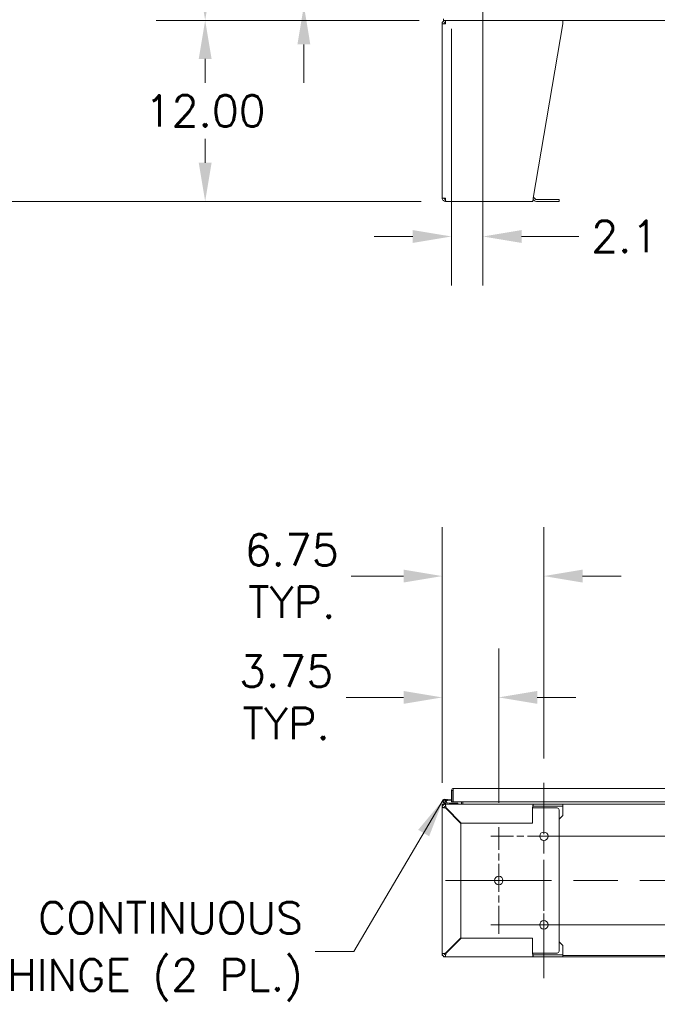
# Model space of a CAD drawing. Header units: inches. Extents: x 14 to 423, y 12 to 263.
# Tile 2 of 124: x 83 to 125, y 63 to 128. Entities that reach past the tile are written whole.
import ezdxf

# ---------------------------------------------------------------- set-up
doc = ezdxf.new("R2010")
doc.units = ezdxf.units.IN
doc.header["$LTSCALE"] = 26
doc.header["$MEASUREMENT"] = 0
doc.linetypes.add('CHAIN', pattern=[0.7087, 0.4724, -0.0591, 0.1181, -0.0591])
for name, color, linetype, lineweight in [('Center Mark (ANSI)', 7, 'Continuous', 5), ('Centerline (ANSI)', 7, 'Continuous', 5), ('Dimension (ANSI)', 7, 'Continuous', 5), ('Symbol (ANSI)', 7, 'Continuous', 5), ('Visible (ANSI)', 7, 'Continuous', 5)]:
    doc.layers.add(name, color=color, linetype=linetype, lineweight=lineweight)
doc.styles.add('ROMANS', font='romans.shx')
doc.dimstyles.new('Default (ANSI)', dxfattribs={"dimscale": 26, "dimtxt": 0.08, "dimasz": 0.098425, "dimexe": 0.125, "dimexo": 0.0625, "dimgap": 0.031496, "dimtad": 0, "dimtih": 1, "dimtoh": 1, "dimrnd": 1e-08, "dimzin": 0, "dimdsep": 46, "dimtxsty": 'ROMANS', "dimcen": 0.09, "dimdle": 0.393701, "dimclrd": 256, "dimclre": 256, "dimclrt": 256, "dimadec": 0, "dimazin": 0, "dimtfac": 1.25, "dimtofl": 0, "dimtmove": 0, "dimatfit": 3, "dimfxl": 1, "dimtolj": 1, "dimtzin": 0, "dimlwd": -1, "dimlwe": -1, "dimarcsym": 0})
doc.dimstyles.new('Default (ANSI)$7', dxfattribs={"dimscale": 26, "dimtxt": 0.08, "dimasz": 0.098425, "dimexe": 0.125, "dimexo": 0.0625, "dimgap": 0.031496, "dimtad": 0, "dimtih": 1, "dimtoh": 1, "dimrnd": 1e-08, "dimzin": 0, "dimdsep": 46, "dimtxsty": 'ROMANS', "dimcen": 0.09, "dimdle": 0.393701, "dimclrd": 256, "dimclre": 256, "dimclrt": 256, "dimadec": 0, "dimazin": 0, "dimtfac": 1.25, "dimtofl": 0, "dimtmove": 0, "dimatfit": 3, "dimfxl": 1, "dimtolj": 1, "dimtzin": 0, "dimlwd": -1, "dimlwe": -1, "dimarcsym": 0})

# ---------------------------------------------------------------- blocks, each defined once
blk = doc.blocks.new('*D6')
at = {"layer": 'Defpoints', "color": 0, "transparency": 16777216}
for p in [(94.992, 128.42), (110.802, 128.42), (110.949, 116.42)]:
    blk.add_point(p, dxfattribs=at)
at = {"layer": 'Dimension (ANSI)', "transparency": 16777216}
for p, q in [((109.177, 128.42), (91.742, 128.42)), ((94.992, 125.861), (94.992, 124.279)), ((94.992, 118.979), (94.992, 120.561)), ((109.324, 116.42), (91.742, 116.42))]:
    blk.add_line(p, q, dxfattribs=at)
for points in [[(94.566, 125.861), (95.419, 125.861), (94.992, 128.42)], [(94.566, 118.979), (95.419, 118.979), (94.992, 116.42)]]:
    blk.add_solid(points, dxfattribs=at)
at = {"layer": 'Dimension (ANSI)', "transparency": 16777216, "insert": (90.981, 123.46), "char_height": 2.08, "attachment_point": 1, "style": 'ROMANS'}
blk.add_mtext('\\A1;12.00', dxfattribs=at)
blk = doc.blocks.new('*D7')
at = {"layer": 'Defpoints', "color": 0, "transparency": 16777216}
for p in [(75.999, 200.545), (110.802, 200.545), (110.949, 116.42)]:
    blk.add_point(p, dxfattribs=at)
at = {"layer": 'Dimension (ANSI)', "transparency": 16777216}
for p, q in [((109.177, 200.545), (72.749, 200.545)), ((75.999, 197.986), (75.999, 163.808)), ((75.999, 118.979), (75.999, 153.157)), ((109.324, 116.42), (72.749, 116.42))]:
    blk.add_line(p, q, dxfattribs=at)
for points in [[(75.572, 197.986), (76.425, 197.986), (75.999, 200.545)], [(75.572, 118.979), (76.425, 118.979), (75.999, 116.42)]]:
    blk.add_solid(points, dxfattribs=at)
at = {"layer": 'Dimension (ANSI)', "transparency": 16777216, "insert": (75.999, 158.483), "char_height": 2.08, "attachment_point": 5, "style": 'ROMANS'}
blk.add_mtext('\\A1;84.12{\\PTOTAL\\PHEIGHT}', dxfattribs=at)
blk = doc.blocks.new('*D8')
at = {"layer": 'Defpoints', "color": 0, "transparency": 16777216}
for p in [(94.992, 200.545), (110.802, 200.545), (110.802, 128.42)]:
    blk.add_point(p, dxfattribs=at)
at = {"layer": 'Dimension (ANSI)', "transparency": 16777216}
for p, q in [((109.177, 200.545), (91.742, 200.545)), ((94.992, 197.986), (94.992, 166.152)), ((94.992, 130.979), (94.992, 155.501)), ((109.177, 128.42), (91.742, 128.42))]:
    blk.add_line(p, q, dxfattribs=at)
for points in [[(94.566, 197.986), (95.419, 197.986), (94.992, 200.545)], [(94.566, 130.979), (95.419, 130.979), (94.992, 128.42)]]:
    blk.add_solid(points, dxfattribs=at)
at = {"layer": 'Dimension (ANSI)', "transparency": 16777216, "insert": (94.992, 160.826), "char_height": 2.08, "attachment_point": 5, "style": 'ROMANS'}
blk.add_mtext('\\A1;72.13{\\PENCL.\\PHEIGHT}', dxfattribs=at)
blk = doc.blocks.new('*D22')
at = {"layer": 'Defpoints', "color": 0, "transparency": 16777216}
for p in [(113.417, 131.483), (101.539, 129.389), (111.428, 129.389)]:
    blk.add_point(p, dxfattribs=at)
at = {"layer": 'Dimension (ANSI)', "transparency": 16777216}
for p, q in [((101.539, 134.042), (101.539, 138.096)), ((101.539, 138.096), (104.098, 138.096)), ((111.792, 131.483), (98.289, 131.483)), ((109.803, 129.389), (98.289, 129.389)), ((101.539, 126.83), (101.539, 124.271))]:
    blk.add_line(p, q, dxfattribs=at)
for points in [[(101.112, 134.042), (101.965, 134.042), (101.539, 131.483)], [(101.112, 126.83), (101.965, 126.83), (101.539, 129.389)]]:
    blk.add_solid(points, dxfattribs=at)
at = {"layer": 'Dimension (ANSI)', "transparency": 16777216, "insert": (104.917, 139.136), "char_height": 2.08, "attachment_point": 1, "style": 'ROMANS'}
blk.add_mtext('\\A1;2.1', dxfattribs=at)
blk = doc.blocks.new('*D23')
at = {"layer": 'Defpoints', "color": 0, "transparency": 16777216}
for p in [(113.417, 131.483), (111.323, 129.494), (111.323, 114.09)]:
    blk.add_point(p, dxfattribs=at)
at = {"layer": 'Dimension (ANSI)', "transparency": 16777216}
for p, q in [((113.417, 129.858), (113.417, 110.84)), ((111.323, 127.869), (111.323, 110.84)), ((108.764, 114.09), (106.205, 114.09)), ((115.976, 114.09), (119.773, 114.09))]:
    blk.add_line(p, q, dxfattribs=at)
for points in [[(108.764, 114.516), (108.764, 113.663), (111.323, 114.09)], [(115.976, 114.516), (115.976, 113.663), (113.417, 114.09)]]:
    blk.add_solid(points, dxfattribs=at)
at = {"layer": 'Dimension (ANSI)', "transparency": 16777216, "insert": (120.592, 115.13), "char_height": 2.08, "attachment_point": 1, "style": 'ROMANS'}
blk.add_mtext('\\A1;2.1', dxfattribs=at)
blk = doc.blocks.new('*D34')
at = {"layer": 'Defpoints', "color": 0, "transparency": 16777216}
for p in [(114.458, 83.524), (110.708, 76.222), (114.458, 74.909)]:
    blk.add_point(p, dxfattribs=at)
at = {"layer": 'Dimension (ANSI)', "transparency": 16777216}
for p, q in [((110.708, 77.847), (110.708, 86.774)), ((114.458, 76.534), (114.458, 86.774)), ((108.149, 83.524), (104.352, 83.524)), ((117.017, 83.524), (119.576, 83.524))]:
    blk.add_line(p, q, dxfattribs=at)
for points in [[(108.149, 83.95), (108.149, 83.097), (110.708, 83.524)], [(117.017, 83.95), (117.017, 83.097), (114.458, 83.524)]]:
    blk.add_solid(points, dxfattribs=at)
at = {"layer": 'Dimension (ANSI)', "transparency": 16777216, "insert": (100.363, 83.524), "char_height": 2.08, "attachment_point": 5, "style": 'ROMANS'}
blk.add_mtext('\\A1;3.75{\\PTYP.}', dxfattribs=at)
blk = doc.blocks.new('*D35')
at = {"layer": 'Defpoints', "color": 0, "transparency": 16777216}
for p in [(117.458, 91.569), (117.458, 77.847), (110.708, 76.222)]:
    blk.add_point(p, dxfattribs=at)
at = {"layer": 'Dimension (ANSI)', "transparency": 16777216}
for p, q in [((110.708, 77.847), (110.708, 94.819)), ((117.458, 79.472), (117.458, 94.819)), ((108.149, 91.569), (104.673, 91.569)), ((120.017, 91.569), (122.576, 91.569))]:
    blk.add_line(p, q, dxfattribs=at)
for points in [[(108.149, 91.995), (108.149, 91.142), (110.708, 91.569)], [(120.017, 91.995), (120.017, 91.142), (117.458, 91.569)]]:
    blk.add_solid(points, dxfattribs=at)
at = {"layer": 'Dimension (ANSI)', "transparency": 16777216, "insert": (100.734, 91.569), "char_height": 2.08, "attachment_point": 5, "style": 'ROMANS'}
blk.add_mtext('\\A1;6.75{\\PTYP.}', dxfattribs=at)

msp = doc.modelspace()

# ---------------------------------------------------------------- linework, layer by layer
at = {"layer": 'Center Mark (ANSI)', "linetype": 'CHAIN', "ltscale": 0.1508}
for p, q in [((114.4582, 67.8469), (114.4582, 74.9094)), ((120.9895, 74.3156), (113.927, 74.3156)), ((117.4582, 71.9719), (117.4582, 64.9094))]:
    msp.add_line(p, q, dxfattribs=at)
at = {"layer": 'Centerline (ANSI)', "linetype": 'CHAIN', "ltscale": 0.276327}
msp.add_line((117.4582, 77.8469), (117.4582, 64.9094), dxfattribs=at)
at = {"layer": 'Centerline (ANSI)', "linetype": 'CHAIN', "ltscale": 0.952448}
for p, q in [((167.6145, 74.3156), (113.927, 74.3156)), ((170.6145, 71.3781), (110.927, 71.3781)), ((113.927, 68.4406), (167.6145, 68.4406))]:
    msp.add_line(p, q, dxfattribs=at)
at = {"layer": 'Visible (ANSI)'}
for p, q in [((110.7082, 128.2014), (110.927, 128.2014)), ((110.7082, 116.6389), (110.7082, 128.2014)), ((110.8019, 128.5138), (110.8019, 128.4201)), ((170.7395, 128.4201), (110.8019, 128.4201)), ((110.927, 128.2951), (110.927, 128.4201)), ((110.927, 128.2951), (110.9332, 128.2951)), ((116.7453, 116.6389), (118.7082, 128.2014)), ((118.7082, 128.2014), (118.7082, 128.4201)), ((110.927, 116.6389), (110.7082, 116.6389)), ((110.927, 116.5451), (110.9332, 116.5451)), ((110.927, 116.5451), (110.927, 116.4201)), ((110.927, 116.4201), (110.9491, 116.4201)), ((116.7082, 116.4201), (110.9491, 116.4201)), ((116.8036, 116.4843), (116.7703, 116.5177)), ((116.8587, 116.6061), (116.892, 116.5727)), ((118.3332, 116.5453), (116.9583, 116.5453)), ((116.9583, 116.4203), (118.3332, 116.4203)), ((118.3332, 116.5453), (118.4582, 116.5453)), ((118.4582, 116.4203), (118.3332, 116.4203)), ((118.4582, 116.4203), (118.4582, 116.5453)), ((111.4171, 77.351), (111.3234, 77.351)), ((111.3234, 76.601), (111.3234, 77.351)), ((111.4171, 77.351), (111.4171, 76.601)), ((111.4171, 77.2197), (111.4281, 77.2187)), ((111.4281, 76.601), (111.4281, 77.351)), ((111.4483, 77.476), (140.5734, 77.476)), ((110.7082, 76.4406), (110.7082, 76.2219)), ((110.7082, 76.4406), (110.8019, 76.4406)), ((110.8019, 76.4406), (110.927, 76.4406)), ((110.8019, 76.4367), (110.8019, 76.4406)), ((110.8019, 76.4367), (110.8019, 76.4014)), ((111.1628, 76.441), (110.8355, 76.519)), ((110.9553, 76.5547), (110.85, 76.5798)), ((110.8754, 76.7652), (111.0547, 76.7495)), ((110.893, 76.585), (110.966, 76.5676)), ((110.927, 76.4406), (116.7453, 76.4406)), ((110.9553, 76.5547), (111.1701, 76.5035)), ((111.0495, 76.6897), (110.9765, 76.6961)), ((111.0547, 76.7495), (111.0495, 76.6897)), ((111.3234, 76.6657), (111.0495, 76.6897)), ((111.0547, 76.7495), (111.3234, 76.726)), ((111.1736, 76.5031), (111.4895, 76.5031)), ((111.4171, 76.601), (111.3234, 76.601)), ((140.5734, 76.601), (111.4281, 76.601)), ((111.7395, 76.5031), (111.4895, 76.5031)), ((111.4895, 76.5031), (111.4895, 76.4406)), ((111.7395, 76.4406), (111.7395, 76.5031)), ((111.9895, 76.601), (111.9895, 76.4719)), ((112.0832, 76.601), (112.0832, 76.4719)), ((112.0832, 76.4719), (112.0832, 76.4406)), ((116.7453, 76.4406), (116.7453, 76.3611)), ((116.7453, 76.4406), (118.7082, 76.4406)), ((118.7082, 76.4406), (162.8332, 76.4406)), ((118.7082, 76.4406), (118.7082, 76.3156)), ((110.7082, 66.5344), (110.7082, 76.2219)), ((110.927, 76.1998), (111.9582, 75.1685)), ((111.9803, 75.1906), (110.9491, 76.2219)), ((110.9803, 76.1906), (110.9581, 76.1906)), ((116.7082, 76.2219), (116.7082, 75.1906)), ((116.7703, 76.1906), (116.7082, 76.1906)), ((116.7453, 76.3611), (116.7453, 76.3156)), ((118.7082, 76.3156), (116.7453, 76.3156)), ((116.8036, 76.1906), (116.7703, 76.1906)), ((116.8036, 76.1906), (116.9583, 76.1906)), ((116.9583, 76.1906), (118.3332, 76.1906)), ((118.4582, 76.0656), (118.4582, 66.6906)), ((118.7082, 76.2219), (118.7082, 76.3156)), ((118.7082, 75.6906), (118.7082, 76.2219)), ((111.9582, 75.1685), (111.9582, 67.5877)), ((116.7082, 75.1906), (111.9803, 75.1906)), ((118.7082, 75.6906), (118.4582, 75.4406)), ((111.9582, 67.5877), (110.927, 66.5565)), ((110.9491, 66.5344), (111.9803, 67.5656)), ((111.9803, 67.5656), (116.7082, 67.5656)), ((116.7082, 67.5656), (116.7082, 66.5344)), ((118.4582, 67.3156), (118.7082, 67.0656)), ((118.7082, 67.0656), (118.7082, 66.5344)), ((110.7082, 66.5344), (110.7082, 66.4093)), ((110.7082, 66.4093), (110.7475, 66.4093)), ((110.8019, 66.3156), (110.8019, 66.3549)), ((110.8019, 66.3156), (110.927, 66.3156)), ((116.7453, 66.3156), (110.927, 66.3156)), ((110.9581, 66.5656), (110.9803, 66.5656)), ((116.7703, 66.5656), (116.7082, 66.5656)), ((116.7453, 66.4406), (116.7453, 66.3951)), ((116.7453, 66.4406), (118.7082, 66.4406)), ((116.7453, 66.3951), (116.7453, 66.3156)), ((118.7082, 66.3156), (116.7453, 66.3156)), ((116.7703, 66.5656), (116.8036, 66.5656)), ((116.8036, 66.5656), (116.9583, 66.5656)), ((118.3332, 66.5656), (116.9583, 66.5656)), ((118.7082, 66.5344), (118.7082, 66.4406)), ((118.7082, 66.4406), (118.7082, 66.3156)), ((162.8332, 66.4093), (118.7082, 66.4093)), ((118.7082, 66.3156), (162.8332, 66.3156))]:
    msp.add_line(p, q, dxfattribs=at)
for centre in [(117.4582, 74.3156), (114.4582, 71.3781), (117.4582, 68.4406)]:
    msp.add_circle(centre, 0.2813, dxfattribs=at)
for centre, radius, start, end in [((116.704, 116.4514), 0.0937, 45, 71.165031), ((116.704, 116.4514), 0.2188, 45, 77.908371), ((116.9583, 116.639), 0.2187, 225, 270), ((116.9583, 116.639), 0.0938, 225, 270), ((110.927, 76.2219), 0.2188, 90, 180), ((110.8645, 76.6406), 0.125, 324.259384, 256.594781), ((110.8645, 76.6406), 0.0625, 297.128869, 256.593067), ((110.8645, 76.6406), 0.0625, 256.593067, 297.128869), ((110.8645, 76.6406), 0.125, 316.593067, 324.259384), ((110.8645, 76.6406), 0.125, 316.589542, 316.593067), ((111.1663, 76.4556), 0.015, 256.594781, 270), ((111.1736, 76.5181), 0.015, 256.594781, 270), ((111.4146, 76.7205), 0.0625, 272.292443, 282.519783), ((111.9583, 76.4719), 0.0313, 270, 0), ((111.9583, 76.4719), 0.1249, 345.516568, 0), ((110.927, 76.2219), 0.0938, 90, 180), ((110.9581, 76.0656), 0.125, 90, 99.362401), ((118.3332, 76.0656), 0.125, 0, 90), ((118.3332, 66.6906), 0.125, 270, 0), ((110.927, 66.5344), 0.2188, 180, 270), ((110.927, 66.5344), 0.0938, 180, 270), ((110.9581, 66.6906), 0.125, 260.637599, 270)]:
    msp.add_arc(centre, radius, start, end, dxfattribs=at)
for points, knots in [([(110.927, 128.4201), (110.8605, 128.4201), (110.7947, 128.3879), (110.754, 128.3353), (110.7246, 128.2973), (110.7082, 128.2494), (110.7082, 128.2014)], [0, 0, 0, 0, 0.9120227, 0.9120227, 0.9120227, 1.5707963, 1.5707963, 1.5707963, 1.5707963]), ([(110.8332, 128.2014), (110.8332, 128.2366), (110.8549, 128.2709), (110.8867, 128.2861), (110.8992, 128.292), (110.9131, 128.2951), (110.927, 128.2951)], [0, 0, 0, 0, 1.1271971, 1.1271971, 1.1271971, 1.5707963, 1.5707963, 1.5707963, 1.5707963]), ([(110.927, 128.2014), (110.9312, 128.2679), (110.9355, 128.3336), (110.9398, 128.3744), (110.9429, 128.4038), (110.946, 128.4201), (110.9491, 128.4201)], [0, 0, 0, 0, 0.9120227, 0.9120227, 0.9120227, 1.5707963, 1.5707963, 1.5707963, 1.5707963]), ([(110.7082, 116.6389), (110.7082, 116.5724), (110.7405, 116.5066), (110.793, 116.4659), (110.831, 116.4365), (110.8789, 116.4201), (110.927, 116.4201)], [0, 0, 0, 0, 0.9120227, 0.9120227, 0.9120227, 1.5707963, 1.5707963, 1.5707963, 1.5707963]), ([(110.8332, 116.6389), (110.8332, 116.6037), (110.8549, 116.5693), (110.8867, 116.5542), (110.8992, 116.5483), (110.9131, 116.5451), (110.927, 116.5451)], [0, 0, 0, 0, 1.1271971, 1.1271971, 1.1271971, 1.5707963, 1.5707963, 1.5707963, 1.5707963]), ([(110.9491, 116.4201), (110.9448, 116.4201), (110.9405, 116.4524), (110.9362, 116.505), (110.9331, 116.543), (110.93, 116.5908), (110.927, 116.6389)], [0, 0, 0, 0, 0.9120227, 0.9120227, 0.9120227, 1.5707963, 1.5707963, 1.5707963, 1.5707963]), ([(116.7453, 116.6389), (116.7382, 116.5724), (116.731, 116.5066), (116.7238, 116.4659), (116.7186, 116.4365), (116.7134, 116.4201), (116.7082, 116.4201)], [0, 0, 0, 0, 0.9120227, 0.9120227, 0.9120227, 1.5707963, 1.5707963, 1.5707963, 1.5707963]), ([(111.3261, 77.3769), (111.333, 77.4096), (111.3537, 77.4392), (111.3821, 77.457), (111.4018, 77.4693), (111.425, 77.476), (111.4483, 77.476)], [-0.86719116, -0.86719116, -0.86719116, -0.86719116, -0.3557543, -0.3557543, -0.3557543, 0, 0, 0, 0]), ([(111.431, 77.3767), (111.4239, 77.3717), (111.4186, 77.364), (111.4174, 77.3554), (111.4172, 77.3539), (111.4171, 77.3525), (111.4171, 77.351)], [0.37885336, 0.37885336, 0.37885336, 0.37885336, 0.91100988, 0.91100988, 0.91100988, 1, 1, 1, 1]), ([(111.4308, 77.3769), (111.4342, 77.4096), (111.4377, 77.4392), (111.4411, 77.457), (111.4435, 77.4693), (111.4459, 77.476), (111.4483, 77.476)], [-0.86719116, -0.86719116, -0.86719116, -0.86719116, -0.3557543, -0.3557543, -0.3557543, 0, 0, 0, 0]), ([(110.9491, 76.2219), (110.9448, 76.2884), (110.9405, 76.3542), (110.9362, 76.3949), (110.9331, 76.4243), (110.93, 76.4406), (110.927, 76.4406)], [0, 0, 0, 0, 0.9120227, 0.9120227, 0.9120227, 1.5707963, 1.5707963, 1.5707963, 1.5707963]), ([(116.7453, 76.4406), (116.7382, 76.4406), (116.731, 76.4084), (116.7238, 76.3558), (116.7186, 76.3178), (116.7134, 76.2699), (116.7082, 76.2219)], [0, 0, 0, 0, 0.9120227, 0.9120227, 0.9120227, 1.5707963, 1.5707963, 1.5707963, 1.5707963]), ([(110.7082, 76.2219), (110.7082, 76.2176), (110.7405, 76.2133), (110.793, 76.2091), (110.831, 76.206), (110.8789, 76.2029), (110.927, 76.1998)], [0, 0, 0, 0, 0.9120227, 0.9120227, 0.9120227, 1.5707963, 1.5707963, 1.5707963, 1.5707963]), ([(110.8332, 76.2219), (110.8332, 76.2166), (110.8549, 76.2113), (110.8867, 76.206), (110.8992, 76.2039), (110.9131, 76.2019), (110.927, 76.1998)], [0, 0, 0, 0, 1.1271971, 1.1271971, 1.1271971, 1.5707963, 1.5707963, 1.5707963, 1.5707963]), ([(110.927, 76.3156), (110.9322, 76.3156), (110.9375, 76.2939), (110.9428, 76.2621), (110.9449, 76.2496), (110.947, 76.2357), (110.9491, 76.2219)], [0, 0, 0, 0, 1.1271971, 1.1271971, 1.1271971, 1.5707963, 1.5707963, 1.5707963, 1.5707963]), ([(116.7453, 76.3156), (116.7365, 76.3156), (116.7276, 76.2939), (116.7187, 76.2621), (116.7152, 76.2496), (116.7117, 76.2357), (116.7082, 76.2219)], [0, 0, 0, 0, 1.1271971, 1.1271971, 1.1271971, 1.5707963, 1.5707963, 1.5707963, 1.5707963]), ([(110.927, 66.5565), (110.8605, 66.5522), (110.7947, 66.5479), (110.754, 66.5437), (110.7246, 66.5406), (110.7082, 66.5375), (110.7082, 66.5344)], [0, 0, 0, 0, 0.9120227, 0.9120227, 0.9120227, 1.5707963, 1.5707963, 1.5707963, 1.5707963]), ([(110.8332, 66.5344), (110.8332, 66.5397), (110.8549, 66.545), (110.8867, 66.5502), (110.8992, 66.5523), (110.9131, 66.5544), (110.927, 66.5565)], [0, 0, 0, 0, 1.1271971, 1.1271971, 1.1271971, 1.5707963, 1.5707963, 1.5707963, 1.5707963]), ([(110.927, 66.3156), (110.9312, 66.3156), (110.9355, 66.3479), (110.9398, 66.4005), (110.9429, 66.4385), (110.946, 66.4864), (110.9491, 66.5344)], [0, 0, 0, 0, 0.9120227, 0.9120227, 0.9120227, 1.5707963, 1.5707963, 1.5707963, 1.5707963]), ([(110.927, 66.4406), (110.9322, 66.4406), (110.9375, 66.4623), (110.9428, 66.4941), (110.9449, 66.5067), (110.947, 66.5205), (110.9491, 66.5344)], [0, 0, 0, 0, 1.1271971, 1.1271971, 1.1271971, 1.5707963, 1.5707963, 1.5707963, 1.5707963]), ([(116.7082, 66.5344), (116.7154, 66.4679), (116.7226, 66.4021), (116.7298, 66.3614), (116.735, 66.332), (116.7401, 66.3156), (116.7453, 66.3156)], [0, 0, 0, 0, 0.9120227, 0.9120227, 0.9120227, 1.5707963, 1.5707963, 1.5707963, 1.5707963]), ([(116.7453, 66.4406), (116.7365, 66.4406), (116.7276, 66.4623), (116.7187, 66.4941), (116.7152, 66.5067), (116.7117, 66.5205), (116.7082, 66.5344)], [0, 0, 0, 0, 1.1271971, 1.1271971, 1.1271971, 1.5707963, 1.5707963, 1.5707963, 1.5707963])]:
    msp.add_open_spline(points, degree=3, knots=knots, dxfattribs=at)
for points in [[(111.3234, 77.351), (111.3234, 77.3597), (111.3243, 77.3684), (111.3261, 77.3769)], [(111.4281, 77.351), (111.429, 77.3597), (111.4299, 77.3684), (111.4308, 77.3769)], [(110.927, 76.3156), (110.927, 76.3573), (110.927, 76.399), (110.927, 76.4406)], [(110.7082, 76.2219), (110.7499, 76.2219), (110.7915, 76.2219), (110.8332, 76.2219)], [(110.8332, 66.5344), (110.7915, 66.5344), (110.7499, 66.5344), (110.7082, 66.5344)], [(110.927, 66.3156), (110.927, 66.3573), (110.927, 66.399), (110.927, 66.4406)]]:
    msp.add_open_spline(points, degree=3, dxfattribs=at)

# ---------------------------------------------------------------- texts
at = {"layer": 'Symbol (ANSI)', "insert": (101.4758, 66.6631), "char_height": 2.08, "width": 23.348498, "attachment_point": 6, "line_spacing_factor": 1.093904, "style": 'ROMANS'}
msp.add_mtext('{\\fRomanS|b0|i0;\\H2.0800;CONTINUOUS\\PHINGE (2 PL.)}', dxfattribs=at)

# ---------------------------------------------------------------- dimensions: what is measured, and where the dimension line sits
at = {"layer": 'Dimension (ANSI)'}
for base, p1, text, picture, middle in [((75.998754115, 200.5451298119), (110.9490508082, 116.4201298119), '<>{\\PTOTAL\\PHEIGHT}', '*D7', (75.998754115, 158.4826298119)), ((94.9921273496, 200.5451298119), (110.8019037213, 128.4201298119), '<>{\\PENCL.\\PHEIGHT}', '*D8', (94.9921273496, 160.8264930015))]:
    dim = msp.add_linear_dim(base=base, p1=p1, p2=(110.8019037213, 200.5451298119), angle=90, text=text, dimstyle='Default (ANSI)', override={"dimdec": 2, "dimtp": 0, "dimtm": 0, "dimtdec": 2, "dimatfit": 1}, dxfattribs=at)
    dim.commit()
    dim.dimension.update_dxf_attribs({"geometry": picture, "text_midpoint": middle, "dimtype": 160})
for base, p1, p2, override, picture, middle in [((101.5386, 129.3889), (113.4171, 131.4826), (111.4281, 129.3889), {"dimdec": 1, "dimtp": 0, "dimtm": 0, "dimtdec": 1, "dimatfit": 1}, '*D22', (106.7985, 138.0957)), ((94.9921, 128.4201), (110.9491, 116.4201), (110.8019, 128.4201), {"dimdec": 2, "dimtp": 0, "dimtm": 0, "dimtdec": 2, "dimatfit": 1}, '*D6', (94.9921, 122.4201))]:
    dim = msp.add_linear_dim(base=base, p1=p1, p2=p2, angle=90, dimstyle='Default (ANSI)', override=override, dxfattribs=at)
    dim.commit()
    dim.dimension.update_dxf_attribs({"geometry": picture, "text_midpoint": middle, "dimtype": 160})
dim = msp.add_linear_dim(base=(111.3234, 114.0895), p1=(113.4171, 131.4826), p2=(111.3234, 129.4936), dimstyle='Default (ANSI)', override={"dimtih": 0, "dimtoh": 0, "dimdec": 1, "dimtp": 0, "dimtm": 0, "dimtdec": 1, "dimatfit": 1}, dxfattribs=at)
dim.commit()
dim.dimension.update_dxf_attribs({"geometry": '*D23', "text_midpoint": (122.4741, 114.0895), "dimtype": 160})
for base, p2, picture, middle in [((117.4582, 91.5688), (117.4582, 77.8469), '*D35', (100.7341, 91.5688)), ((114.4582, 83.5236), (114.4582, 74.9094), '*D34', (100.3633, 83.5236))]:
    dim = msp.add_linear_dim(base=base, p1=(110.7082, 76.2219), p2=p2, text='<>{\\PTYP.}', dimstyle='Default (ANSI)', override={"dimtih": 0, "dimtoh": 0, "dimdec": 2, "dimtp": 0, "dimtm": 0, "dimtdec": 2, "dimatfit": 1}, dxfattribs=at)
    dim.commit()
    dim.dimension.update_dxf_attribs({"geometry": picture, "text_midpoint": middle, "dimtype": 160})

# ---------------------------------------------------------------- leaders
at = {"layer": 'Symbol (ANSI)', "annotation_type": 0, "has_hookline": 1, "hookline_direction": 1, "text_width": 22.3293}
msp.add_leader([(110.7821, 76.7346), (104.8538, 66.6631), (102.2947, 66.6631)], dimstyle='Default (ANSI)$7', override={"dimtad": 0}, dxfattribs=at)

doc.saveas('drawing.dxf')
